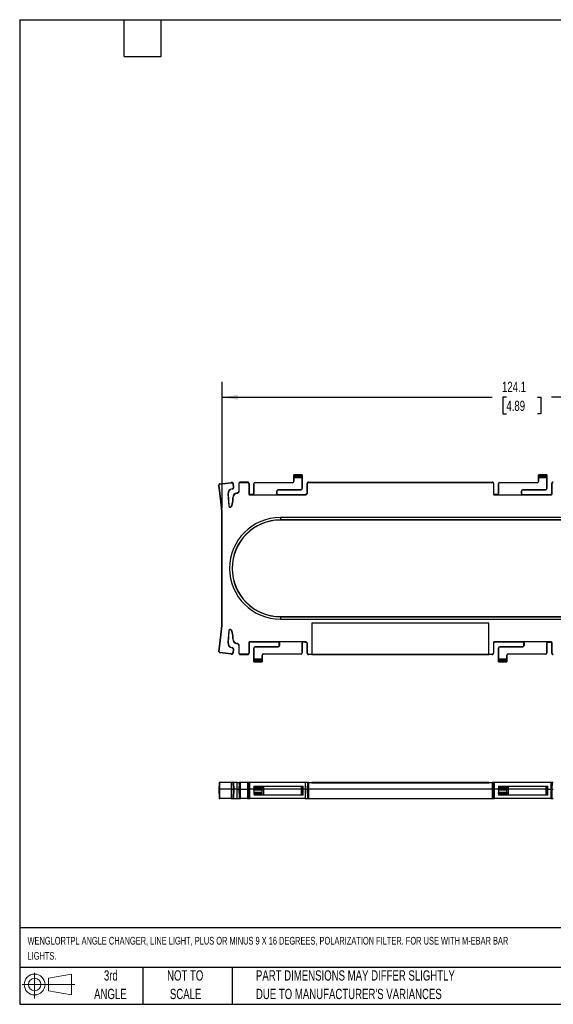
# Model space of a CAD drawing. Header units: millimetres. Extents: x 6 to 273, y 6 to 210.
# Tile 1 of 3: x 6 to 117, y 6 to 210. Entities that reach past the tile are written whole.
import ezdxf

# ---------------------------------------------------------------- set-up
doc = ezdxf.new("R2010")
doc.units = ezdxf.units.MM
doc.layers.add('DIMENSIONS', color=140, linetype='Continuous', lineweight=25)
doc.layers.add('TEXT', color=140, linetype='Continuous', lineweight=25)
doc.styles.add('SLDTEXTSTYLE0', font='TXT', dxfattribs={"width": 0.7})
doc.dimstyles.new('SLDDIMSTYLE2', dxfattribs={"dimtxt": 2.158008, "dimasz": 3.302, "dimexe": 0, "dimexo": 0.0625, "dimgap": 0.539502, "dimtad": 0, "dimtih": 1, "dimtoh": 1, "dimrnd": 1e-09, "dimzin": 12, "dimdsep": 46, "dimtxsty": 'SLDTEXTSTYLE0', "dimsah": 1, "dimcen": 0.09, "dimadec": 0, "dimazin": 3, "dimtfac": 1, "dimtofl": 0, "dimtmove": 0, "dimatfit": 3, "dimfxl": 0, "dimfrac": 2, "dimtolj": 1, "dimtzin": 12, "dimarcsym": 0})

# ---------------------------------------------------------------- blocks, each defined once
blk = doc.blocks.new('Block11')
at = {"color": 7, "linetype": 'Continuous', "lineweight": 18}
for p, q in [((2.59, 5.31), (2.59, 0)), ((5.48, 4.17), (10.18, 5.03)), ((5.48, 1.6), (5.48, 4.17)), ((10.18, 5.03), (10.18, 0.73)), ((0, 2.88), (10.87, 2.88)), ((5.48, 1.6), (10.18, 0.73))]:
    blk.add_line(p, q, dxfattribs=at)
for radius in [2.15, 1.29]:
    blk.add_circle((2.59, 2.88), radius, dxfattribs=at)
blk = doc.blocks.new('Block12')
at = {"color": 7, "linetype": 'Continuous'}
blk.add_blockref('Block11', (0, 0), dxfattribs=at)
blk = doc.blocks.new('SW_NOTE_0')
at = {"layer": 'TEXT', "color": 0, "attachment_point": 1, "style": 'SLDTEXTSTYLE0'}
for s, insert, char_height in [('WENGLORTPL ANGLE CHANGER, LINE LIGHT, PLUS OR MINUS 9 X 16 DEGREES, POLARIZATION FILTER. FOR USE WITH M-EBAR BAR', (0, 2.05), 1.5875), ('LIGHTS.', (0, -1.07), 1.587)]:
    blk.add_mtext(s, dxfattribs=dict(at, insert=insert, char_height=char_height))
blk = doc.blocks.new('SW_NOTE_0_3')
at = {"layer": 'TEXT', "color": 0, "char_height": 2.1167, "attachment_point": 1, "style": 'SLDTEXTSTYLE0'}
for s, insert in [('PART DIMENSIONS MAY DIFFER SLIGHTLY', (0, 2.73)), ("DUE TO MANUFACTURER'S VARIANCES", (0, -1.09))]:
    blk.add_mtext(s, dxfattribs=dict(at, insert=insert))
blk = doc.blocks.new('SW_NOTE_0_4')
at = {"layer": 'TEXT', "color": 0, "char_height": 2.117, "attachment_point": 2, "style": 'SLDTEXTSTYLE0'}
for s, insert in [('NOT TO', (5.26, 2.73)), ('SCALE', (5.35, -1.09))]:
    blk.add_mtext(s, dxfattribs=dict(at, insert=insert))
blk = doc.blocks.new('SW_NOTE_0_5')
at = {"layer": 'TEXT', "color": 0, "char_height": 2.117, "attachment_point": 2, "style": 'SLDTEXTSTYLE0'}
for s, insert in [('3rd', (2.32, 2.73)), ('ANGLE', (2.22, -1.09))]:
    blk.add_mtext(s, dxfattribs=dict(at, insert=insert))
blk = doc.blocks.new('_D_4')
at = {"layer": 'DIMENSIONS'}
for p, q in [((48.13, 108.76), (48.13, 134.8)), ((172.25, 108.76), (172.25, 134.8)), ((48.13, 131.62), (103.89, 131.62)), ((106.82, 131.62), (106.09, 131.62)), ((106.09, 131.62), (106.09, 128.19)), ((113.23, 131.62), (113.95, 131.62)), ((113.95, 131.62), (113.95, 128.19)), ((172.25, 131.62), (116.15, 131.62)), ((106.09, 128.19), (106.82, 128.19)), ((113.95, 128.19), (113.23, 128.19))]:
    blk.add_line(p, q, dxfattribs=at)
for points in [[(48.13, 131.62), (51.43, 131.12), (51.43, 132.13)], [(172.25, 131.62), (168.95, 132.13), (168.95, 131.12)]]:
    blk.add_solid(points, dxfattribs=at)
at = {"layer": 'DIMENSIONS', "char_height": 2.117, "attachment_point": 1, "style": 'SLDTEXTSTYLE0'}
for s, insert in [('124.1', (105.92, 134.84)), ('4.89', (106.82, 130.92))]:
    blk.add_mtext(s, dxfattribs=dict(at, insert=insert))

msp = doc.modelspace()

# ---------------------------------------------------------------- linework, layer by layer
for p, q in [((47.687, 113.755), (50.034, 114.057)), ((47.694, 113.697), (50.041, 113.998)), ((50.034, 114.057), (50.041, 113.998)), ((50.085, 114.001), (50.085, 114.06)), ((51.598, 113.804), (51.598, 112.268)), ((51.598, 113.804), (51.657, 113.804)), ((51.657, 112.268), (51.657, 113.804)), ((51.924, 114.071), (51.924, 114.13)), ((53.37, 114.13), (51.924, 114.13)), ((51.924, 114.071), (53.37, 114.071)), ((53.37, 114.13), (53.37, 114.071)), ((53.637, 113.804), (53.637, 111.707)), ((53.637, 113.804), (53.696, 113.804)), ((53.696, 113.804), (53.696, 111.707)), ((54.94, 114.003), (54.94, 114.027)), ((54.94, 114.027), (62.69, 114.027)), ((62.69, 114.003), (54.94, 114.003)), ((62.69, 114.003), (62.69, 114.027)), ((62.941, 115.623), (62.94, 115.624)), ((62.94, 114.277), (62.94, 115.624)), ((62.94, 115.624), (64.69, 115.624)), ((62.94, 114.277), (62.964, 114.277)), ((64.689, 115.623), (62.941, 115.623)), ((62.95, 115.424), (64.679, 115.424)), ((64.672, 115.242), (62.957, 115.242)), ((62.964, 115.01), (62.964, 114.277)), ((64.666, 115.01), (62.964, 115.01)), ((64.666, 112.777), (64.666, 115.01)), ((64.69, 115.624), (64.689, 115.623)), ((64.69, 115.624), (64.69, 112.777)), ((65.683, 113.804), (65.742, 113.804)), ((65.683, 111.957), (65.683, 113.804)), ((65.742, 111.957), (65.742, 113.804)), ((66.009, 114.071), (66.009, 114.13)), ((66.009, 114.13), (103.87, 114.13)), ((66.009, 114.071), (103.87, 114.071)), ((103.87, 114.13), (103.87, 114.071)), ((104.137, 113.804), (104.137, 111.707)), ((104.137, 113.804), (104.196, 113.804)), ((104.196, 113.804), (104.196, 111.707)), ((105.44, 114.003), (105.44, 114.027)), ((105.44, 114.027), (113.19, 114.027)), ((113.19, 114.003), (105.44, 114.003)), ((113.19, 114.003), (113.19, 114.027)), ((113.441, 115.623), (113.44, 115.624)), ((113.44, 114.277), (113.44, 115.624)), ((113.44, 115.624), (115.19, 115.624)), ((113.44, 114.277), (113.464, 114.277)), ((115.189, 115.623), (113.441, 115.623)), ((113.45, 115.424), (115.179, 115.424)), ((115.172, 115.242), (113.457, 115.242)), ((113.464, 115.01), (113.464, 114.277)), ((115.166, 115.01), (113.464, 115.01)), ((115.166, 112.777), (115.166, 115.01)), ((115.19, 115.624), (115.189, 115.623)), ((115.19, 115.624), (115.19, 112.777)), ((116.183, 113.804), (116.242, 113.804)), ((116.183, 111.707), (116.183, 113.804)), ((116.242, 111.707), (116.242, 113.804)), ((47.465, 113.468), (47.524, 113.475)), ((47.906, 110.041), (47.465, 113.468)), ((47.964, 110.048), (47.524, 113.475)), ((47.694, 113.697), (47.687, 113.755)), ((50.211, 112.758), (50.22, 112.7)), ((50.43, 113.698), (50.489, 113.705)), ((50.501, 113.145), (50.43, 113.698)), ((50.56, 113.153), (50.489, 113.705)), ((50.56, 113.153), (50.501, 113.145)), ((51.243, 111.817), (51.238, 111.876)), ((51.657, 112.268), (51.598, 112.268)), ((54.69, 113.777), (54.714, 113.777)), ((54.69, 111.734), (54.69, 113.777)), ((54.714, 113.777), (54.714, 111.734)), ((59.416, 111.734), (59.416, 112.277)), ((59.44, 112.277), (59.416, 112.277)), ((59.44, 112.277), (59.44, 111.734)), ((59.69, 112.551), (64.44, 112.551)), ((59.69, 112.527), (59.69, 112.551)), ((64.44, 112.527), (59.69, 112.527)), ((64.44, 112.551), (64.44, 112.527)), ((64.69, 112.777), (64.666, 112.777)), ((65.742, 111.957), (65.683, 111.957)), ((105.19, 113.777), (105.214, 113.777)), ((105.19, 111.734), (105.19, 113.777)), ((105.214, 113.777), (105.214, 111.734)), ((109.916, 111.734), (109.916, 112.277)), ((109.94, 112.277), (109.916, 112.277)), ((109.94, 112.277), (109.94, 111.734)), ((110.19, 112.551), (114.94, 112.551)), ((110.19, 112.527), (110.19, 112.551)), ((114.94, 112.527), (110.19, 112.527)), ((114.94, 112.551), (114.94, 112.527)), ((115.19, 112.777), (115.166, 112.777)), ((47.964, 110.048), (47.906, 110.041)), ((49.327, 111.647), (49.386, 111.651)), ((49.327, 111.647), (49.492, 109.201)), ((49.386, 111.651), (49.551, 109.205)), ((50.319, 110.874), (50.378, 110.874)), ((50.319, 110.874), (50.319, 110.173)), ((50.378, 110.173), (50.319, 110.173)), ((50.378, 110.173), (50.378, 110.874)), ((53.696, 111.707), (53.637, 111.707)), ((53.87, 111.475), (53.87, 111.534)), ((54.49, 111.534), (53.87, 111.534)), ((53.87, 111.475), (65.26, 111.475)), ((54.49, 111.534), (54.49, 111.509)), ((54.49, 111.509), (59.64, 111.509)), ((54.69, 111.734), (54.714, 111.734)), ((59.416, 111.734), (59.44, 111.734)), ((59.64, 111.509), (59.64, 111.534)), ((59.64, 111.534), (65.26, 111.534)), ((65.26, 111.534), (65.26, 111.475)), ((104.196, 111.707), (104.137, 111.707)), ((104.37, 111.475), (104.37, 111.534)), ((104.99, 111.534), (104.37, 111.534)), ((104.37, 111.475), (116.01, 111.475)), ((104.99, 111.534), (104.99, 111.509)), ((104.99, 111.509), (110.14, 111.509)), ((105.19, 111.734), (105.214, 111.734)), ((109.916, 111.734), (109.94, 111.734)), ((110.14, 111.509), (110.14, 111.534)), ((110.14, 111.534), (116.01, 111.534)), ((116.01, 111.534), (116.01, 111.475)), ((116.242, 111.707), (116.183, 111.707)), ((49.551, 109.205), (49.492, 109.201)), ((50.048, 109.057), (49.999, 109.09)), ((48.069, 85.157), (48.069, 107.492)), ((48.128, 107.492), (48.069, 107.492)), ((48.128, 85.157), (48.128, 107.492)), ((60.19, 106.824), (60.19, 106.314)), ((160.19, 106.824), (60.19, 106.824)), ((160.19, 106.314), (60.19, 106.314)), ((60.19, 106.314), (60.19, 106.289)), ((160.19, 106.289), (60.19, 106.289)), ((60.19, 86.359), (60.19, 86.335)), ((60.19, 86.359), (160.19, 86.359)), ((60.19, 86.335), (60.19, 85.824)), ((60.19, 86.335), (160.19, 86.335)), ((60.19, 85.824), (160.19, 85.824)), ((48.128, 85.157), (48.069, 85.157)), ((49.492, 83.447), (49.327, 81.001)), ((49.551, 83.443), (49.386, 80.997)), ((49.492, 83.447), (49.551, 83.443)), ((49.999, 83.559), (50.048, 83.591)), ((103.196, 85.018), (66.683, 85.018)), ((66.683, 85.018), (66.683, 78.577)), ((103.196, 78.577), (103.196, 85.018)), ((47.465, 79.18), (47.906, 82.608)), ((47.524, 79.173), (47.964, 82.6)), ((47.964, 82.6), (47.906, 82.608)), ((50.319, 82.476), (50.319, 81.775)), ((50.378, 82.476), (50.319, 82.476)), ((50.378, 81.775), (50.319, 81.775)), ((50.378, 81.775), (50.378, 82.476)), ((49.386, 80.997), (49.327, 81.001)), ((50.22, 79.949), (50.211, 79.89)), ((50.43, 78.95), (50.501, 79.503)), ((50.489, 78.943), (50.56, 79.496)), ((50.501, 79.503), (50.56, 79.496)), ((51.238, 80.772), (51.243, 80.831)), ((51.598, 80.38), (51.657, 80.38)), ((51.598, 80.38), (51.598, 78.844)), ((51.657, 78.844), (51.657, 80.38)), ((53.637, 80.941), (53.637, 78.844)), ((53.637, 80.941), (53.696, 80.941)), ((53.696, 80.941), (53.696, 78.844)), ((65.26, 81.174), (53.87, 81.174)), ((53.87, 81.115), (53.87, 81.174)), ((59.74, 81.115), (53.87, 81.115)), ((54.69, 79.871), (54.714, 79.871)), ((54.69, 77.024), (54.69, 79.871)), ((54.714, 79.871), (54.714, 77.639)), ((54.94, 80.097), (54.94, 80.121)), ((54.94, 80.121), (59.69, 80.121)), ((59.69, 80.097), (54.94, 80.097)), ((59.69, 80.121), (59.69, 80.097)), ((64.89, 81.139), (59.74, 81.139)), ((59.74, 81.139), (59.74, 81.115)), ((59.964, 80.915), (59.94, 80.915)), ((59.94, 80.371), (59.94, 80.915)), ((59.964, 80.371), (59.94, 80.371)), ((59.964, 80.915), (59.964, 80.371)), ((64.666, 78.871), (64.666, 80.915)), ((64.69, 80.915), (64.666, 80.915)), ((64.69, 80.915), (64.69, 78.871)), ((64.89, 81.115), (64.89, 81.139)), ((65.26, 81.115), (64.89, 81.115)), ((65.26, 81.174), (65.26, 81.115)), ((65.683, 80.691), (65.742, 80.691)), ((65.683, 78.844), (65.683, 80.691)), ((65.742, 78.844), (65.742, 80.691)), ((104.137, 80.941), (104.137, 78.844)), ((104.137, 80.941), (104.196, 80.941)), ((104.196, 80.941), (104.196, 78.844)), ((116.01, 81.174), (104.37, 81.174)), ((104.37, 81.115), (104.37, 81.174)), ((110.24, 81.115), (104.37, 81.115)), ((105.19, 79.871), (105.214, 79.871)), ((105.19, 77.024), (105.19, 79.871)), ((105.214, 79.871), (105.214, 77.639)), ((105.44, 80.097), (105.44, 80.121)), ((105.44, 80.121), (110.19, 80.121)), ((110.19, 80.097), (105.44, 80.097)), ((110.19, 80.121), (110.19, 80.097)), ((115.39, 81.139), (110.24, 81.139)), ((110.24, 81.139), (110.24, 81.115)), ((110.44, 80.371), (110.44, 80.915)), ((110.464, 80.915), (110.44, 80.915)), ((110.44, 80.371), (110.464, 80.371)), ((110.464, 80.915), (110.464, 80.371)), ((115.166, 78.871), (115.166, 80.915)), ((115.19, 80.915), (115.166, 80.915)), ((115.19, 80.915), (115.19, 78.871)), ((115.39, 81.115), (115.39, 81.139)), ((115.39, 81.115), (116.01, 81.115)), ((116.01, 81.174), (116.01, 81.115)), ((116.183, 80.941), (116.242, 80.941)), ((116.183, 78.844), (116.183, 80.941)), ((116.242, 78.844), (116.242, 80.941)), ((47.524, 79.173), (47.465, 79.18)), ((47.687, 78.893), (47.694, 78.952)), ((50.034, 78.592), (47.687, 78.893)), ((50.041, 78.65), (47.694, 78.952)), ((50.041, 78.65), (50.034, 78.592)), ((50.489, 78.943), (50.43, 78.95)), ((51.657, 78.844), (51.598, 78.844)), ((53.37, 78.577), (51.924, 78.577)), ((51.924, 78.518), (51.924, 78.577)), ((51.924, 78.518), (53.37, 78.518)), ((53.37, 78.577), (53.37, 78.518)), ((53.696, 78.844), (53.637, 78.844)), ((56.429, 77.224), (54.7, 77.224)), ((54.707, 77.407), (56.422, 77.407)), ((54.714, 77.639), (56.416, 77.639)), ((56.44, 78.371), (56.416, 78.371)), ((56.416, 77.639), (56.416, 78.371)), ((56.44, 78.371), (56.44, 77.024)), ((56.69, 78.646), (64.44, 78.646)), ((56.69, 78.646), (56.69, 78.621)), ((64.44, 78.621), (56.69, 78.621)), ((64.44, 78.646), (64.44, 78.621)), ((64.69, 78.871), (64.666, 78.871)), ((65.742, 78.844), (65.683, 78.844)), ((66.009, 78.518), (66.009, 78.577)), ((66.009, 78.577), (66.683, 78.577)), ((103.87, 78.518), (66.009, 78.518)), ((66.683, 78.577), (66.683, 78.575)), ((66.683, 78.575), (103.196, 78.575)), ((103.196, 78.577), (103.87, 78.577)), ((103.196, 78.575), (103.196, 78.577)), ((103.87, 78.577), (103.87, 78.518)), ((104.196, 78.844), (104.137, 78.844)), ((106.929, 77.224), (105.2, 77.224)), ((105.207, 77.407), (106.922, 77.407)), ((105.214, 77.639), (106.916, 77.639)), ((106.94, 78.371), (106.916, 78.371)), ((106.916, 77.639), (106.916, 78.371)), ((106.94, 78.371), (106.94, 77.024)), ((107.19, 78.646), (114.94, 78.646)), ((107.19, 78.646), (107.19, 78.621)), ((114.94, 78.621), (107.19, 78.621)), ((114.94, 78.646), (114.94, 78.621)), ((115.19, 78.871), (115.166, 78.871)), ((116.242, 78.844), (116.183, 78.844)), ((54.69, 77.024), (54.691, 77.025)), ((56.44, 77.024), (54.69, 77.024)), ((54.691, 77.025), (56.439, 77.025)), ((56.439, 77.025), (56.44, 77.024)), ((105.19, 77.024), (105.191, 77.025)), ((106.94, 77.024), (105.19, 77.024)), ((105.191, 77.025), (106.939, 77.025)), ((106.939, 77.025), (106.94, 77.024)), ((47.522, 52.135), (47.463, 50.779)), ((47.694, 52.135), (47.522, 52.135)), ((47.687, 50.779), (47.694, 52.135)), ((50.041, 52.135), (47.694, 52.135)), ((50.041, 52.135), (50.034, 50.779)), ((50.43, 52.135), (50.041, 52.135)), ((50.489, 50.779), (50.43, 52.135)), ((50.43, 52.135), (50.501, 52.135)), ((50.501, 52.135), (50.56, 50.779)), ((50.504, 52.135), (50.501, 52.135)), ((50.563, 50.779), (50.504, 52.135)), ((51.243, 52.135), (50.504, 52.135)), ((51.238, 50.779), (51.243, 52.135)), ((51.243, 52.135), (51.657, 52.135)), ((51.657, 52.135), (51.598, 50.779)), ((51.924, 50.779), (51.924, 52.135)), ((53.37, 52.135), (51.924, 52.135)), ((53.37, 52.135), (53.37, 50.779)), ((53.696, 50.779), (53.637, 52.135)), ((53.87, 50.779), (53.87, 52.135)), ((65.26, 52.135), (53.87, 52.135)), ((54.69, 50.779), (54.691, 50.801)), ((54.7, 51.024), (54.691, 50.801)), ((54.691, 50.801), (56.439, 50.801)), ((54.707, 51.177), (54.7, 51.024)), ((56.429, 51.024), (54.7, 51.024)), ((54.714, 51.335), (54.707, 51.177)), ((54.707, 51.177), (56.422, 51.177)), ((54.714, 51.335), (56.416, 51.335)), ((56.422, 51.177), (56.416, 51.335)), ((56.416, 51.335), (56.69, 51.335)), ((56.422, 51.177), (56.429, 51.024)), ((56.439, 50.801), (56.429, 51.024)), ((56.439, 50.801), (56.44, 50.779)), ((56.69, 51.335), (56.69, 50.779)), ((56.69, 51.335), (64.44, 51.335)), ((64.44, 51.335), (64.44, 50.779)), ((64.44, 51.335), (64.666, 51.335)), ((64.69, 50.779), (64.666, 51.335)), ((64.666, 51.335), (64.89, 51.335)), ((64.89, 50.779), (64.89, 51.335)), ((65.26, 52.135), (65.26, 50.779)), ((65.742, 52.135), (65.683, 50.779)), ((66.009, 50.779), (66.009, 52.135)), ((66.009, 52.135), (66.683, 52.135)), ((66.683, 52.135), (66.683, 52.085)), ((103.196, 52.135), (66.683, 52.135)), ((66.683, 52.085), (103.196, 52.085)), ((103.196, 52.085), (103.196, 52.135)), ((103.196, 52.135), (103.87, 52.135)), ((103.87, 52.135), (103.87, 50.779)), ((104.196, 50.779), (104.137, 52.135)), ((104.37, 50.779), (104.37, 52.135)), ((116.01, 52.135), (104.37, 52.135)), ((105.19, 50.779), (105.191, 50.801)), ((105.2, 51.024), (105.191, 50.801)), ((105.191, 50.801), (106.939, 50.801)), ((105.207, 51.177), (105.2, 51.024)), ((106.929, 51.024), (105.2, 51.024)), ((105.214, 51.335), (105.207, 51.177)), ((105.207, 51.177), (106.922, 51.177)), ((105.214, 51.335), (106.916, 51.335)), ((106.922, 51.177), (106.916, 51.335)), ((106.916, 51.335), (107.19, 51.335)), ((106.922, 51.177), (106.929, 51.024)), ((106.939, 50.801), (106.929, 51.024)), ((106.939, 50.801), (106.94, 50.779)), ((107.19, 51.335), (107.19, 50.779)), ((107.19, 51.335), (114.94, 51.335)), ((114.94, 51.335), (114.94, 50.779)), ((114.94, 51.335), (115.166, 51.335)), ((115.19, 50.779), (115.166, 51.335)), ((115.166, 51.335), (115.39, 51.335)), ((115.39, 50.779), (115.39, 51.335)), ((116.01, 52.135), (116.01, 50.779)), ((116.242, 52.135), (116.183, 50.779)), ((47.463, 50.779), (47.514, 48.835)), ((47.463, 50.779), (47.687, 50.779)), ((47.514, 48.835), (47.693, 48.835)), ((47.693, 48.835), (47.687, 50.779)), ((50.034, 50.779), (47.687, 50.779)), ((50.04, 48.835), (47.693, 48.835)), ((50.034, 50.779), (50.489, 50.779)), ((50.034, 50.779), (50.04, 48.835)), ((50.04, 48.835), (50.438, 48.835)), ((50.438, 48.835), (50.489, 50.779)), ((50.509, 48.835), (50.438, 48.835)), ((50.489, 50.779), (50.56, 50.779)), ((50.56, 50.779), (50.509, 48.835)), ((50.509, 48.835), (50.512, 48.835)), ((50.512, 48.835), (50.563, 50.779)), ((50.563, 50.779), (50.56, 50.779)), ((51.238, 50.779), (50.563, 50.779)), ((51.243, 48.835), (51.238, 50.779)), ((51.238, 50.779), (51.598, 50.779)), ((51.598, 50.779), (51.648, 48.835)), ((51.924, 48.835), (51.924, 50.779)), ((51.924, 50.779), (53.37, 50.779)), ((53.37, 48.835), (51.924, 48.835)), ((53.37, 50.779), (53.37, 48.835)), ((53.645, 48.835), (53.696, 50.779)), ((53.87, 48.835), (53.87, 50.779)), ((54.69, 50.779), (53.87, 50.779)), ((65.26, 48.835), (53.87, 48.835)), ((56.44, 50.779), (54.69, 50.779)), ((54.696, 50.553), (54.69, 50.779)), ((56.434, 50.553), (54.696, 50.553)), ((54.706, 50.144), (56.423, 50.144)), ((54.706, 50.144), (54.708, 50.072)), ((54.708, 50.072), (56.421, 50.072)), ((54.708, 50.072), (54.715, 49.81)), ((56.414, 49.81), (54.715, 49.81)), ((54.715, 49.81), (54.722, 49.535)), ((56.433, 49.535), (54.722, 49.535)), ((56.408, 49.548), (56.414, 49.81)), ((56.414, 49.81), (56.421, 50.072)), ((56.421, 50.072), (56.423, 50.144)), ((56.69, 49.535), (56.433, 49.535)), ((56.44, 50.779), (56.434, 50.553)), ((56.69, 50.779), (56.44, 50.779)), ((56.69, 50.779), (56.69, 49.535)), ((64.44, 50.779), (56.69, 50.779)), ((64.44, 49.535), (56.69, 49.535)), ((64.44, 50.779), (64.44, 49.535)), ((64.44, 50.779), (64.69, 50.779)), ((64.657, 49.535), (64.44, 49.535)), ((64.657, 49.535), (64.69, 50.779)), ((64.89, 49.535), (64.657, 49.535)), ((64.89, 50.779), (64.69, 50.779)), ((64.89, 49.535), (64.89, 50.779)), ((65.26, 50.779), (64.89, 50.779)), ((65.26, 50.779), (65.26, 48.835)), ((65.683, 50.779), (65.734, 48.835)), ((66.009, 48.835), (66.009, 50.779)), ((103.87, 50.779), (66.009, 50.779)), ((66.009, 48.835), (103.87, 48.835)), ((103.87, 50.779), (103.87, 48.835)), ((104.145, 48.835), (104.196, 50.779)), ((104.37, 48.835), (104.37, 50.779)), ((105.19, 50.779), (104.37, 50.779)), ((116.01, 48.835), (104.37, 48.835)), ((105.196, 50.553), (105.19, 50.779)), ((106.94, 50.779), (105.19, 50.779)), ((106.934, 50.553), (105.196, 50.553)), ((105.206, 50.144), (106.923, 50.144)), ((105.206, 50.144), (105.208, 50.072)), ((105.208, 50.072), (106.921, 50.072)), ((105.215, 49.81), (105.208, 50.072)), ((106.914, 49.81), (105.215, 49.81)), ((105.215, 49.81), (105.222, 49.535)), ((106.933, 49.535), (105.222, 49.535)), ((106.908, 49.548), (106.914, 49.81)), ((106.921, 50.072), (106.914, 49.81)), ((106.921, 50.072), (106.923, 50.144)), ((107.19, 49.535), (106.933, 49.535)), ((106.94, 50.779), (106.934, 50.553)), ((107.19, 50.779), (106.94, 50.779)), ((107.19, 50.779), (107.19, 49.535)), ((114.94, 50.779), (107.19, 50.779)), ((114.94, 49.535), (107.19, 49.535)), ((114.94, 50.779), (114.94, 49.535)), ((114.94, 50.779), (115.19, 50.779)), ((115.157, 49.535), (114.94, 49.535)), ((115.157, 49.535), (115.19, 50.779)), ((115.39, 49.535), (115.157, 49.535)), ((115.39, 50.779), (115.19, 50.779)), ((115.39, 49.535), (115.39, 50.779)), ((115.39, 50.779), (116.01, 50.779)), ((116.01, 50.779), (116.01, 48.835)), ((116.183, 50.779), (116.234, 48.835))]:
    msp.add_line(p, q)
for centre, radius, start, end in [((50.085, 113.654), 0.407, 90.00001, 97.32402), ((50.085, 113.654), 0.347, 90, 97.32402), ((54.94, 113.777), 0.25, 90, 180), ((54.94, 113.777), 0.226, 90, 180), ((62.69, 114.277), 0.274, 270, 0), ((62.69, 114.277), 0.25, 270, 0), ((105.44, 113.777), 0.25, 90, 180), ((105.44, 113.777), 0.226, 90, 180), ((113.19, 114.277), 0.274, 270, 0), ((113.19, 114.277), 0.25, 270, 0), ((50.377, 111.719), 1.053, 99.07557, 183.8699), ((50.377, 111.719), 0.993, 99.07441, 183.8699), ((51.325, 110.874), 1.007, 94.97163, 180), ((51.325, 110.874), 0.947, 94.97163, 180), ((51.204, 112.268), 0.393, 274.97163, 0), ((51.204, 112.268), 0.453, 274.97163, 360), ((59.69, 112.277), 0.274, 90, 180), ((59.69, 112.277), 0.25, 90, 180), ((64.44, 112.777), 0.226, 270, 0), ((64.44, 112.777), 0.25, 270, 0), ((110.19, 112.277), 0.274, 90, 180), ((110.19, 112.277), 0.25, 90, 180), ((114.94, 112.777), 0.226, 270, 0), ((114.94, 112.777), 0.25, 270, 0), ((28.075, 107.492), 19.993, 0, 7.32402), ((28.075, 107.492), 20.053, 0, 7.32402), ((48.325, 110.173), 1.993, 327.07991, 0), ((48.325, 110.173), 2.053, 327.07991, 0), ((54.49, 111.734), 0.224, 270, 0), ((54.49, 111.734), 0.2, 270, 0), ((59.64, 111.734), 0.224, 180, 270), ((59.64, 111.734), 0.2, 180, 270), ((104.99, 111.734), 0.224, 270, 0), ((104.99, 111.734), 0.2, 270, 0), ((110.14, 111.734), 0.224, 180, 270), ((110.14, 111.734), 0.2, 180, 270), ((49.794, 109.222), 0.303, 183.8699, 327.07991), ((49.794, 109.222), 0.243, 183.8699, 327.07991), ((60.19, 96.324), 10.5, 90, 270), ((60.19, 96.324), 9.99, 90, 270), ((60.19, 96.324), 9.965, 90, 270), ((28.075, 85.157), 19.993, 352.67598, 0), ((28.075, 85.157), 20.053, 352.67598, 0), ((49.794, 83.427), 0.303, 32.92009, 176.1301), ((49.794, 83.427), 0.243, 32.92009, 176.1301), ((48.325, 82.476), 1.993, 0, 32.92009), ((48.325, 82.476), 2.053, 0, 32.92009), ((51.325, 81.775), 1.007, 180, 265.02837), ((51.325, 81.775), 0.947, 180, 265.02837), ((50.377, 80.93), 1.053, 176.1301, 260.92559), ((50.377, 80.93), 0.993, 176.1301, 260.92559), ((50.156, 79.547), 0.347, 352.67598, 80.92559), ((50.156, 79.547), 0.407, 352.67598, 80.92559), ((51.204, 80.38), 0.393, 0, 85.02837), ((51.204, 80.38), 0.453, 360, 85.02837), ((54.94, 79.871), 0.25, 90, 180), ((54.94, 79.871), 0.226, 90, 180), ((59.69, 80.371), 0.274, 270, 0), ((59.69, 80.371), 0.25, 270, 0), ((59.74, 80.915), 0.224, 0, 90), ((59.74, 80.915), 0.2, 0, 90), ((64.89, 80.915), 0.224, 90, 180), ((64.89, 80.915), 0.2, 90, 180), ((105.44, 79.871), 0.25, 90, 180), ((105.44, 79.871), 0.226, 90, 180), ((110.19, 80.371), 0.274, 270, 0), ((110.19, 80.371), 0.25, 270, 0), ((110.24, 80.915), 0.224, 0, 90), ((110.24, 80.915), 0.2, 0, 90), ((115.39, 80.915), 0.224, 90, 180), ((115.39, 80.915), 0.2, 90, 180), ((47.72, 79.148), 0.257, 172.67598, 262.67598), ((47.72, 79.148), 0.197, 172.67598, 262.67598), ((50.085, 78.995), 0.407, 262.67598, 352.67598), ((50.085, 78.995), 0.347, 262.67598, 352.67598), ((56.69, 78.371), 0.274, 90, 180), ((56.69, 78.371), 0.25, 90, 180), ((64.44, 78.871), 0.226, 270, 0), ((64.44, 78.871), 0.25, 270, 0), ((107.19, 78.371), 0.274, 90, 180), ((107.19, 78.371), 0.25, 90, 180), ((114.94, 78.871), 0.226, 270, 0), ((114.94, 78.871), 0.25, 270, 0)]:
    msp.add_arc(centre, radius, start, end)
for centre, start_param, end_param in [((62.94, 115.374), 4.9143275, 6.1959188), ((62.961, 115.474), 1.7715737, 2.7636307), ((62.953, 115.01), 4.712389, 5.9052233), ((64.676, 115.01), 0.377962, 1.5707963), ((64.668, 115.474), 3.5195546, 4.5116116), ((64.69, 115.374), 0.0872665, 1.3688579), ((113.44, 115.374), 4.9143275, 6.1959188), ((113.461, 115.474), 1.7715737, 2.7636307), ((113.453, 115.01), 4.712389, 5.9052233), ((115.176, 115.01), 0.377962, 1.5707963), ((115.168, 115.474), 3.5195546, 4.5116116), ((115.19, 115.374), 0.0872665, 1.3688579), ((54.69, 77.274), 3.2288591, 4.5104505), ((54.711, 77.174), 0.377962, 1.370019), ((54.703, 77.639), 3.5195546, 4.712389), ((56.426, 77.639), 1.5707963, 2.7636307), ((56.418, 77.174), 4.9131663, 5.9052233), ((56.44, 77.274), 1.7727348, 3.0543262), ((105.19, 77.274), 3.2288591, 4.5104505), ((105.211, 77.174), 0.377962, 1.370019), ((105.203, 77.639), 3.5195546, 4.712389), ((106.926, 77.639), 1.5707963, 2.7636307), ((106.918, 77.174), 4.9131664, 5.9052233), ((106.94, 77.274), 1.7727348, 3.0543262)]:
    msp.add_ellipse(centre, major_axis=(0, 0.25), ratio=0.0436609, start_param=start_param, end_param=end_param)
for points, knots in [([(50.489, 113.705), (50.485, 113.731), (50.474, 113.78), (50.446, 113.847), (50.406, 113.907), (50.355, 113.96), (50.306, 113.996), (50.264, 114.02), (50.231, 114.034), (50.196, 114.045), (50.161, 114.054), (50.124, 114.059), (50.098, 114.06), (50.085, 114.06)], [0, 0, 0, 0, 0.125, 0.25, 0.375, 0.5, 0.625, 0.6875, 0.75, 0.8125, 0.875, 0.9375, 1.0000001, 1.0000001, 1.0000001, 1.0000001]), ([(50.085, 114.001), (50.096, 114.001), (50.119, 114), (50.15, 113.996), (50.18, 113.988), (50.21, 113.979), (50.238, 113.966), (50.274, 113.946), (50.316, 113.916), (50.359, 113.87), (50.393, 113.819), (50.417, 113.762), (50.427, 113.72), (50.43, 113.698), (50.43, 113.698)], [-0.0000637, -0.0000637, -0.0000637, -0.0000637, 0.0624363, 0.1249363, 0.1874363, 0.2499363, 0.3124363, 0.3749363, 0.4999363, 0.6249363, 0.7499363, 0.8749363, 0.9999363, 1, 1, 1, 1]), ([(51.924, 114.13), (51.882, 114.13), (51.796, 114.113), (51.687, 114.041), (51.614, 113.932), (51.598, 113.846), (51.598, 113.804)], [-0.0000002, -0.0000002, -0.0000002, -0.0000002, 0.2480879, 0.4999418, 0.7513102, 1.0000006, 1.0000006, 1.0000006, 1.0000006]), ([(51.657, 113.804), (51.657, 113.838), (51.671, 113.909), (51.73, 113.998), (51.819, 114.057), (51.889, 114.071), (51.924, 114.071)], [-0.0000003, -0.0000003, -0.0000003, -0.0000003, 0.2486902, 0.5000586, 0.7519125, 1.0000007, 1.0000007, 1.0000007, 1.0000007]), ([(53.696, 113.804), (53.696, 113.846), (53.679, 113.932), (53.607, 114.041), (53.498, 114.113), (53.412, 114.13), (53.37, 114.13)], [-0.0000003, -0.0000003, -0.0000003, -0.0000003, 0.2480879, 0.4999418, 0.7513102, 1.0000006, 1.0000006, 1.0000006, 1.0000006]), ([(53.37, 114.071), (53.404, 114.071), (53.475, 114.057), (53.564, 113.998), (53.623, 113.909), (53.637, 113.838), (53.637, 113.804)], [-0.0000003, -0.0000003, -0.0000003, -0.0000003, 0.2486902, 0.5000586, 0.7519125, 1.0000006, 1.0000006, 1.0000006, 1.0000006]), ([(66.009, 114.13), (65.967, 114.13), (65.882, 114.113), (65.773, 114.041), (65.7, 113.932), (65.683, 113.846), (65.683, 113.804)], [-0.0000003, -0.0000003, -0.0000003, -0.0000003, 0.2480879, 0.4999418, 0.7513102, 1.0000006, 1.0000006, 1.0000006, 1.0000006]), ([(65.742, 113.804), (65.742, 113.838), (65.756, 113.909), (65.816, 113.998), (65.905, 114.057), (65.975, 114.071), (66.009, 114.071)], [-0.0000003, -0.0000003, -0.0000003, -0.0000003, 0.2486901, 0.5000585, 0.7519124, 1.0000006, 1.0000006, 1.0000006, 1.0000006]), ([(104.196, 113.804), (104.196, 113.846), (104.179, 113.932), (104.107, 114.041), (103.998, 114.113), (103.912, 114.13), (103.87, 114.13)], [-0.0000003, -0.0000003, -0.0000003, -0.0000003, 0.2480879, 0.4999418, 0.7513102, 1.0000006, 1.0000006, 1.0000006, 1.0000006]), ([(103.87, 114.071), (103.904, 114.071), (103.975, 114.057), (104.064, 113.998), (104.123, 113.909), (104.137, 113.838), (104.137, 113.804)], [-0.0000003, -0.0000003, -0.0000003, -0.0000003, 0.2486901, 0.5000585, 0.7519124, 1.0000006, 1.0000006, 1.0000006, 1.0000006]), ([(116.509, 114.13), (116.467, 114.13), (116.382, 114.113), (116.273, 114.041), (116.2, 113.932), (116.183, 113.846), (116.183, 113.804)], [-0.0000003, -0.0000003, -0.0000003, -0.0000003, 0.2480879, 0.4999418, 0.7513102, 1.0000006, 1.0000006, 1.0000006, 1.0000006]), ([(116.242, 113.804), (116.242, 113.838), (116.256, 113.909), (116.316, 113.998), (116.405, 114.057), (116.475, 114.071), (116.509, 114.071)], [-0.0000003, -0.0000003, -0.0000003, -0.0000003, 0.2486901, 0.5000585, 0.7519124, 1.0000006, 1.0000006, 1.0000006, 1.0000006]), ([(47.687, 113.755), (47.669, 113.753), (47.636, 113.745), (47.59, 113.724), (47.55, 113.695), (47.515, 113.659), (47.488, 113.616), (47.471, 113.569), (47.462, 113.52), (47.463, 113.486), (47.465, 113.468)], [-0.0000042, -0.0000042, -0.0000042, -0.0000042, 0.125, 0.25, 0.375, 0.5, 0.625, 0.75, 0.875, 1, 1, 1, 1]), ([(47.524, 113.475), (47.524, 113.475), (47.522, 113.489), (47.522, 113.516), (47.528, 113.553), (47.542, 113.589), (47.562, 113.622), (47.589, 113.65), (47.62, 113.673), (47.655, 113.689), (47.681, 113.695), (47.694, 113.697)], [-0.0000049, -0.0000049, -0.0000049, -0.0000049, 0.0001304, 0.1251304, 0.2501304, 0.3751304, 0.5001304, 0.6251304, 0.7501304, 0.8751304, 1.0001354, 1.0001354, 1.0001354, 1.0001354]), ([(50.501, 113.145), (50.504, 113.122), (50.505, 113.077), (50.494, 113.012), (50.471, 112.949), (50.437, 112.892), (50.392, 112.843), (50.338, 112.802), (50.278, 112.774), (50.235, 112.762), (50.211, 112.758), (50.211, 112.758)], [-0.0000377, -0.0000377, -0.0000377, -0.0000377, 0.1249623, 0.2499623, 0.3749623, 0.4999623, 0.6249623, 0.7499623, 0.8749623, 0.9999623, 1.0000001, 1.0000001, 1.0000001, 1.0000001]), ([(50.22, 112.7), (50.248, 112.704), (50.299, 112.718), (50.369, 112.751), (50.432, 112.799), (50.484, 112.857), (50.525, 112.923), (50.552, 112.997), (50.564, 113.073), (50.563, 113.126), (50.56, 113.153)], [0, 0, 0, 0, 0.125, 0.25, 0.375, 0.5, 0.625, 0.75, 0.875, 1.0000001, 1.0000001, 1.0000001, 1.0000001]), ([(65.26, 111.475), (65.322, 111.475), (65.449, 111.499), (65.61, 111.607), (65.718, 111.768), (65.742, 111.895), (65.742, 111.957)], [-0.0000002, -0.0000002, -0.0000002, -0.0000002, 0.247175, 0.4998155, 0.7528066, 0.9999999, 0.9999999, 0.9999999, 0.9999999]), ([(65.683, 111.957), (65.683, 111.903), (65.662, 111.791), (65.567, 111.65), (65.426, 111.555), (65.314, 111.534), (65.26, 111.534)], [-0.0000003, -0.0000003, -0.0000003, -0.0000003, 0.2471931, 0.5001841, 0.7528247, 0.9999999, 0.9999999, 0.9999999, 0.9999999]), ([(53.637, 111.707), (53.637, 111.667), (53.659, 111.586), (53.748, 111.496), (53.829, 111.475), (53.87, 111.475)], [0.00000086, 0.00000086, 0.00000086, 0.00000086, 0.33208873, 0.66688684, 1.00000014, 1.00000014, 1.00000014, 1.00000014]), ([(53.87, 111.534), (53.84, 111.534), (53.779, 111.55), (53.712, 111.616), (53.696, 111.677), (53.696, 111.707)], [0.00000109, 0.00000109, 0.00000109, 0.00000109, 0.33311416, 0.66791227, 1.0000002, 1.0000002, 1.0000002, 1.0000002]), ([(104.137, 111.707), (104.137, 111.667), (104.159, 111.586), (104.248, 111.496), (104.329, 111.475), (104.37, 111.475)], [0.00000086, 0.00000086, 0.00000086, 0.00000086, 0.33208873, 0.66688684, 1.00000014, 1.00000014, 1.00000014, 1.00000014]), ([(104.37, 111.534), (104.34, 111.534), (104.279, 111.55), (104.212, 111.616), (104.196, 111.677), (104.196, 111.707)], [0.00000109, 0.00000109, 0.00000109, 0.00000109, 0.33311416, 0.66791227, 1.0000002, 1.0000002, 1.0000002, 1.0000002]), ([(116.01, 111.475), (116.05, 111.475), (116.131, 111.496), (116.221, 111.586), (116.242, 111.667), (116.242, 111.707)], [0.00000086, 0.00000086, 0.00000086, 0.00000086, 0.33208873, 0.66688684, 1.00000014, 1.00000014, 1.00000014, 1.00000014]), ([(116.183, 111.707), (116.183, 111.677), (116.167, 111.616), (116.101, 111.55), (116.04, 111.534), (116.01, 111.534)], [0.00000101, 0.00000101, 0.00000101, 0.00000101, 0.33311416, 0.66791227, 1.00000021, 1.00000021, 1.00000021, 1.00000021]), ([(53.87, 81.174), (53.829, 81.174), (53.748, 81.153), (53.659, 81.063), (53.637, 80.982), (53.637, 80.941)], [0.00000086, 0.00000086, 0.00000086, 0.00000086, 0.33208873, 0.66688684, 1.00000014, 1.00000014, 1.00000014, 1.00000014]), ([(53.696, 80.941), (53.696, 80.971), (53.713, 81.032), (53.779, 81.099), (53.84, 81.115), (53.87, 81.115)], [0.00000101, 0.00000101, 0.00000101, 0.00000101, 0.33311416, 0.66791227, 1.00000021, 1.00000021, 1.00000021, 1.00000021]), ([(65.742, 80.691), (65.742, 80.754), (65.718, 80.88), (65.61, 81.042), (65.449, 81.149), (65.322, 81.174), (65.26, 81.174)], [-0.0000002, -0.0000002, -0.0000002, -0.0000002, 0.247175, 0.4998155, 0.7528066, 0.9999999, 0.9999999, 0.9999999, 0.9999999]), ([(65.26, 81.115), (65.314, 81.115), (65.426, 81.093), (65.567, 80.999), (65.662, 80.857), (65.683, 80.746), (65.683, 80.691)], [-0.0000003, -0.0000003, -0.0000003, -0.0000003, 0.2471931, 0.5001841, 0.7528247, 0.9999999, 0.9999999, 0.9999999, 0.9999999]), ([(104.37, 81.174), (104.329, 81.174), (104.248, 81.153), (104.159, 81.063), (104.137, 80.982), (104.137, 80.941)], [0.00000086, 0.00000086, 0.00000086, 0.00000086, 0.33208873, 0.66688684, 1.00000014, 1.00000014, 1.00000014, 1.00000014]), ([(104.196, 80.941), (104.196, 80.971), (104.213, 81.032), (104.279, 81.099), (104.34, 81.115), (104.37, 81.115)], [0.00000101, 0.00000101, 0.00000101, 0.00000101, 0.33311416, 0.66791227, 1.00000021, 1.00000021, 1.00000021, 1.00000021]), ([(116.242, 80.941), (116.242, 80.982), (116.221, 81.063), (116.131, 81.152), (116.05, 81.174), (116.01, 81.174)], [0.00000086, 0.00000086, 0.00000086, 0.00000086, 0.33208873, 0.66688684, 1.00000014, 1.00000014, 1.00000014, 1.00000014]), ([(116.01, 81.115), (116.04, 81.115), (116.101, 81.099), (116.167, 81.032), (116.183, 80.971), (116.183, 80.941)], [0.00000109, 0.00000109, 0.00000109, 0.00000109, 0.33311416, 0.66791227, 1.0000002, 1.0000002, 1.0000002, 1.0000002]), ([(51.598, 78.844), (51.598, 78.802), (51.614, 78.717), (51.687, 78.608), (51.796, 78.535), (51.882, 78.518), (51.924, 78.518)], [-0.0000002, -0.0000002, -0.0000002, -0.0000002, 0.2480879, 0.4999418, 0.7513102, 1.0000006, 1.0000006, 1.0000006, 1.0000006]), ([(51.924, 78.577), (51.889, 78.577), (51.819, 78.591), (51.73, 78.651), (51.67, 78.74), (51.657, 78.81), (51.657, 78.844)], [-0.0000003, -0.0000003, -0.0000003, -0.0000003, 0.2486902, 0.5000586, 0.7519124, 1.0000006, 1.0000006, 1.0000006, 1.0000006]), ([(53.637, 78.844), (53.637, 78.81), (53.623, 78.74), (53.564, 78.651), (53.475, 78.591), (53.404, 78.577), (53.37, 78.577)], [-0.0000003, -0.0000003, -0.0000003, -0.0000003, 0.2486902, 0.5000586, 0.7519125, 1.0000007, 1.0000007, 1.0000007, 1.0000007]), ([(53.37, 78.518), (53.412, 78.518), (53.498, 78.535), (53.607, 78.608), (53.679, 78.717), (53.696, 78.802), (53.696, 78.844)], [-0.0000002, -0.0000002, -0.0000002, -0.0000002, 0.2480879, 0.4999418, 0.7513102, 1.0000006, 1.0000006, 1.0000006, 1.0000006]), ([(65.683, 78.844), (65.683, 78.802), (65.7, 78.717), (65.773, 78.608), (65.881, 78.535), (65.967, 78.518), (66.009, 78.518)], [-0.0000003, -0.0000003, -0.0000003, -0.0000003, 0.2480879, 0.4999418, 0.7513102, 1.0000006, 1.0000006, 1.0000006, 1.0000006]), ([(66.009, 78.577), (65.975, 78.577), (65.905, 78.591), (65.816, 78.651), (65.756, 78.74), (65.742, 78.81), (65.742, 78.844)], [-0.0000003, -0.0000003, -0.0000003, -0.0000003, 0.2486901, 0.5000585, 0.7519124, 1.0000006, 1.0000006, 1.0000006, 1.0000006]), ([(104.137, 78.844), (104.137, 78.81), (104.123, 78.74), (104.064, 78.651), (103.975, 78.591), (103.904, 78.577), (103.87, 78.577)], [-0.0000003, -0.0000003, -0.0000003, -0.0000003, 0.2486901, 0.5000585, 0.7519124, 1.0000006, 1.0000006, 1.0000006, 1.0000006]), ([(103.87, 78.518), (103.912, 78.518), (103.998, 78.535), (104.107, 78.608), (104.179, 78.717), (104.196, 78.802), (104.196, 78.844)], [-0.0000002, -0.0000002, -0.0000002, -0.0000002, 0.2480879, 0.4999418, 0.7513102, 1.0000006, 1.0000006, 1.0000006, 1.0000006]), ([(116.183, 78.844), (116.183, 78.802), (116.2, 78.717), (116.273, 78.608), (116.381, 78.535), (116.467, 78.518), (116.509, 78.518)], [-0.0000003, -0.0000003, -0.0000003, -0.0000003, 0.2480879, 0.4999418, 0.7513102, 1.0000006, 1.0000006, 1.0000006, 1.0000006]), ([(116.509, 78.577), (116.475, 78.577), (116.405, 78.591), (116.316, 78.651), (116.256, 78.74), (116.242, 78.81), (116.242, 78.844)], [-0.0000003, -0.0000003, -0.0000003, -0.0000003, 0.2486901, 0.5000585, 0.7519124, 1.0000006, 1.0000006, 1.0000006, 1.0000006]), ([(51.924, 52.135), (51.889, 52.135), (51.819, 52.135), (51.73, 52.135), (51.67, 52.135), (51.657, 52.135), (51.657, 52.135)], [-0.0000003, -0.0000003, -0.0000003, -0.0000003, 0.2486902, 0.5000586, 0.7519124, 1.0000006, 1.0000006, 1.0000006, 1.0000006]), ([(53.637, 52.135), (53.637, 52.135), (53.623, 52.135), (53.564, 52.135), (53.475, 52.135), (53.404, 52.135), (53.37, 52.135)], [-0.0000003, -0.0000003, -0.0000003, -0.0000003, 0.2486902, 0.5000586, 0.7519125, 1.0000007, 1.0000007, 1.0000007, 1.0000007]), ([(53.87, 52.135), (53.829, 52.135), (53.748, 52.135), (53.659, 52.135), (53.637, 52.135), (53.637, 52.135)], [0.00000086, 0.00000086, 0.00000086, 0.00000086, 0.33208873, 0.66688684, 1.00000014, 1.00000014, 1.00000014, 1.00000014]), ([(65.742, 52.135), (65.742, 52.135), (65.718, 52.135), (65.61, 52.135), (65.449, 52.135), (65.322, 52.135), (65.26, 52.135)], [-0.0000002, -0.0000002, -0.0000002, -0.0000002, 0.247175, 0.4998155, 0.7528066, 0.9999999, 0.9999999, 0.9999999, 0.9999999]), ([(66.009, 52.135), (65.975, 52.135), (65.905, 52.135), (65.816, 52.135), (65.756, 52.135), (65.742, 52.135), (65.742, 52.135)], [-0.0000003, -0.0000003, -0.0000003, -0.0000003, 0.2486901, 0.5000585, 0.7519124, 1.0000006, 1.0000006, 1.0000006, 1.0000006]), ([(104.137, 52.135), (104.137, 52.135), (104.123, 52.135), (104.064, 52.135), (103.975, 52.135), (103.904, 52.135), (103.87, 52.135)], [-0.0000003, -0.0000003, -0.0000003, -0.0000003, 0.2486901, 0.5000585, 0.7519124, 1.0000006, 1.0000006, 1.0000006, 1.0000006]), ([(104.37, 52.135), (104.329, 52.135), (104.248, 52.135), (104.159, 52.135), (104.137, 52.135), (104.137, 52.135)], [0.00000086, 0.00000086, 0.00000086, 0.00000086, 0.33208873, 0.66688684, 1.00000014, 1.00000014, 1.00000014, 1.00000014]), ([(116.242, 52.135), (116.242, 52.135), (116.221, 52.135), (116.131, 52.135), (116.05, 52.135), (116.01, 52.135)], [0.00000086, 0.00000086, 0.00000086, 0.00000086, 0.33208873, 0.66688684, 1.00000014, 1.00000014, 1.00000014, 1.00000014]), ([(116.509, 52.135), (116.475, 52.135), (116.405, 52.135), (116.316, 52.135), (116.256, 52.135), (116.242, 52.135), (116.242, 52.135)], [-0.0000003, -0.0000003, -0.0000003, -0.0000003, 0.2486901, 0.5000585, 0.7519124, 1.0000006, 1.0000006, 1.0000006, 1.0000006]), ([(50.509, 48.835), (50.543, 48.835), (50.634, 48.835), (50.896, 48.835), (51.127, 48.835), (51.243, 48.835)], [0, 0, 0, 0, 0.2306444, 0.6153222, 1, 1, 1, 1]), ([(51.243, 48.835), (51.264, 48.835), (51.308, 48.835), (51.37, 48.835), (51.429, 48.835), (51.483, 48.835), (51.536, 48.835), (51.585, 48.835), (51.621, 48.835), (51.645, 48.835), (51.647, 48.835), (51.648, 48.835)], [0, 0, 0, 0, 0.1003924, 0.1983809, 0.2961952, 0.3960767, 0.5001333, 0.6239943, 0.7588954, 0.87682, 1, 1, 1, 1]), ([(51.598, 50.779), (51.598, 50.779), (51.614, 50.779), (51.687, 50.779), (51.796, 50.779), (51.882, 50.779), (51.924, 50.779)], [-0.0000002, -0.0000002, -0.0000002, -0.0000002, 0.2480879, 0.4999418, 0.7513102, 1.0000006, 1.0000006, 1.0000006, 1.0000006]), ([(51.648, 48.835), (51.648, 48.835), (51.663, 48.835), (51.724, 48.835), (51.816, 48.835), (51.888, 48.835), (51.924, 48.835)], [-0.0000002, -0.0000002, -0.0000002, -0.0000002, 0.2480879, 0.4999418, 0.7513102, 1.0000007, 1.0000007, 1.0000007, 1.0000007]), ([(53.37, 50.779), (53.412, 50.779), (53.498, 50.779), (53.607, 50.779), (53.679, 50.779), (53.696, 50.779), (53.696, 50.779)], [-0.0000002, -0.0000002, -0.0000002, -0.0000002, 0.2480879, 0.4999418, 0.7513102, 1.0000006, 1.0000006, 1.0000006, 1.0000006]), ([(53.37, 48.835), (53.405, 48.835), (53.478, 48.835), (53.57, 48.835), (53.631, 48.835), (53.645, 48.835), (53.645, 48.835)], [-0.0000002, -0.0000002, -0.0000002, -0.0000002, 0.2480879, 0.4999418, 0.7513102, 1.0000007, 1.0000007, 1.0000007, 1.0000007]), ([(53.645, 48.835), (53.645, 48.835), (53.666, 48.835), (53.753, 48.835), (53.831, 48.835), (53.87, 48.835)], [0.00000077, 0.00000077, 0.00000077, 0.00000077, 0.33311416, 0.66791227, 1.00000017, 1.00000017, 1.00000017, 1.00000017]), ([(53.696, 50.779), (53.696, 50.779), (53.713, 50.779), (53.779, 50.779), (53.84, 50.779), (53.87, 50.779)], [0.00000101, 0.00000101, 0.00000101, 0.00000101, 0.33311416, 0.66791227, 1.00000021, 1.00000021, 1.00000021, 1.00000021]), ([(54.696, 50.553), (54.696, 50.53), (54.697, 50.485), (54.699, 50.421), (54.701, 50.363), (54.702, 50.312), (54.703, 50.267), (54.704, 50.23), (54.705, 50.199), (54.706, 50.175), (54.706, 50.156), (54.706, 50.148), (54.706, 50.144)], [0, 0, 0, 0, 0.1196735, 0.23497624, 0.34590769, 0.45246736, 0.55465484, 0.65246978, 0.74591191, 0.83498102, 0.91967705, 1, 1, 1, 1]), ([(56.423, 50.144), (56.423, 50.15), (56.424, 50.163), (56.425, 50.195), (56.426, 50.24), (56.427, 50.298), (56.429, 50.371), (56.431, 50.457), (56.433, 50.521), (56.434, 50.553)], [0, 0, 0, 0, 0.1161131, 0.2411449, 0.3750935, 0.5179565, 0.6697308, 0.8304133, 1, 1, 1, 1]), ([(65.26, 50.779), (65.314, 50.779), (65.426, 50.779), (65.567, 50.779), (65.662, 50.779), (65.683, 50.779), (65.683, 50.779)], [-0.0000003, -0.0000003, -0.0000003, -0.0000003, 0.2471931, 0.5001841, 0.7528247, 0.9999999, 0.9999999, 0.9999999, 0.9999999]), ([(65.26, 48.835), (65.321, 48.835), (65.445, 48.835), (65.604, 48.835), (65.71, 48.835), (65.734, 48.835), (65.734, 48.835)], [-0.0000002, -0.0000002, -0.0000002, -0.0000002, 0.2471931, 0.5001841, 0.7528247, 0.9999999, 0.9999999, 0.9999999, 0.9999999]), ([(65.683, 50.779), (65.683, 50.779), (65.7, 50.779), (65.773, 50.779), (65.881, 50.779), (65.967, 50.779), (66.009, 50.779)], [-0.0000003, -0.0000003, -0.0000003, -0.0000003, 0.2480879, 0.4999418, 0.7513102, 1.0000006, 1.0000006, 1.0000006, 1.0000006]), ([(65.734, 48.835), (65.734, 48.835), (65.748, 48.835), (65.81, 48.835), (65.901, 48.835), (65.974, 48.835), (66.009, 48.835)], [-0.0000003, -0.0000003, -0.0000003, -0.0000003, 0.2480879, 0.4999418, 0.7513102, 1.0000007, 1.0000007, 1.0000007, 1.0000007]), ([(103.87, 50.779), (103.912, 50.779), (103.998, 50.779), (104.107, 50.779), (104.179, 50.779), (104.196, 50.779), (104.196, 50.779)], [-0.0000002, -0.0000002, -0.0000002, -0.0000002, 0.2480879, 0.4999418, 0.7513102, 1.0000006, 1.0000006, 1.0000006, 1.0000006]), ([(103.87, 48.835), (103.905, 48.835), (103.978, 48.835), (104.07, 48.835), (104.131, 48.835), (104.145, 48.835), (104.145, 48.835)], [-0.0000003, -0.0000003, -0.0000003, -0.0000003, 0.2480879, 0.4999418, 0.7513102, 1.0000007, 1.0000007, 1.0000007, 1.0000007]), ([(104.145, 48.835), (104.145, 48.835), (104.166, 48.835), (104.253, 48.835), (104.331, 48.835), (104.37, 48.835)], [0.00000077, 0.00000077, 0.00000077, 0.00000077, 0.33311416, 0.66791227, 1.00000017, 1.00000017, 1.00000017, 1.00000017]), ([(104.196, 50.779), (104.196, 50.779), (104.213, 50.779), (104.279, 50.779), (104.34, 50.779), (104.37, 50.779)], [0.00000101, 0.00000101, 0.00000101, 0.00000101, 0.33311416, 0.66791227, 1.00000021, 1.00000021, 1.00000021, 1.00000021]), ([(105.196, 50.553), (105.196, 50.53), (105.197, 50.485), (105.199, 50.421), (105.201, 50.363), (105.202, 50.312), (105.203, 50.267), (105.204, 50.23), (105.205, 50.199), (105.206, 50.175), (105.206, 50.156), (105.206, 50.148), (105.206, 50.144)], [0, 0, 0, 0, 0.1196735, 0.2349762, 0.3459077, 0.4524674, 0.5546548, 0.6524698, 0.7459119, 0.834981, 0.919677, 1, 1, 1, 1]), ([(106.923, 50.144), (106.923, 50.15), (106.924, 50.163), (106.925, 50.195), (106.926, 50.24), (106.927, 50.298), (106.929, 50.371), (106.931, 50.457), (106.933, 50.521), (106.934, 50.553)], [0, 0, 0, 0, 0.1161131, 0.2411449, 0.3750935, 0.5179565, 0.6697308, 0.8304133, 1, 1, 1, 1]), ([(116.01, 50.779), (116.04, 50.779), (116.101, 50.779), (116.167, 50.779), (116.183, 50.779), (116.183, 50.779)], [0.00000109, 0.00000109, 0.00000109, 0.00000109, 0.33311416, 0.66791227, 1.0000002, 1.0000002, 1.0000002, 1.0000002]), ([(116.01, 48.835), (116.049, 48.835), (116.127, 48.835), (116.213, 48.835), (116.234, 48.835), (116.234, 48.835)], [0.00000077, 0.00000077, 0.00000077, 0.00000077, 0.33311416, 0.66791227, 1.00000017, 1.00000017, 1.00000017, 1.00000017]), ([(116.183, 50.779), (116.183, 50.779), (116.2, 50.779), (116.273, 50.779), (116.381, 50.779), (116.467, 50.779), (116.509, 50.779)], [-0.0000003, -0.0000003, -0.0000003, -0.0000003, 0.2480879, 0.4999418, 0.7513102, 1.0000006, 1.0000006, 1.0000006, 1.0000006]), ([(116.234, 48.835), (116.234, 48.835), (116.248, 48.835), (116.31, 48.835), (116.401, 48.835), (116.474, 48.835), (116.509, 48.835)], [-0.0000002, -0.0000002, -0.0000002, -0.0000002, 0.2480879, 0.4999418, 0.7513102, 1.0000007, 1.0000007, 1.0000007, 1.0000007])]:
    msp.add_open_spline(points, degree=3, knots=knots)
for points in [[(56.433, 49.535), (56.416, 49.535), (56.407, 49.539), (56.408, 49.548)], [(106.933, 49.535), (106.916, 49.535), (106.907, 49.539), (106.908, 49.548)]]:
    msp.add_open_spline(points, degree=3)
at = {"layer": 'TEXT'}
for p, q in [((6.35, 209.55), (273.05, 209.55)), ((6.35, 209.55), (6.35, 6.35)), ((27.94, 201.93), (27.94, 209.55)), ((35.56, 201.93), (35.56, 209.55)), ((27.94, 201.93), (35.56, 201.93)), ((273.05, 22.126), (6.35, 22.126)), ((273.05, 13.97), (6.35, 13.97)), ((31.75, 13.97), (31.75, 6.35)), ((50.212, 13.97), (50.212, 6.35)), ((6.35, 6.35), (273.05, 6.35))]:
    msp.add_line(p, q, dxfattribs=at)

# ---------------------------------------------------------------- block references
for name, p in [('SW_NOTE_0', (7.966, 18.216)), ('Block12', (6.838, 7.554)), ('SW_NOTE_0_5', (22.847, 10.635)), ('SW_NOTE_0_4', (35.257, 10.635)), ('SW_NOTE_0_3', (55.119, 10.635))]:
    msp.add_blockref(name, p, dxfattribs=at)

# ---------------------------------------------------------------- dimensions: what is measured, and where the dimension line sits
at = {"layer": 'DIMENSIONS'}
dim = msp.add_linear_dim(base=(48.128, 131.624), p1=(172.252, 107.492), p2=(48.128, 107.492), dimstyle='SLDDIMSTYLE2', dxfattribs=at)
dim.commit()
dim.dimension.update_dxf_attribs({"geometry": '_D_4', "text_midpoint": (110.024, 131.624), "dimtype": 160})

doc.saveas('drawing.dxf')
